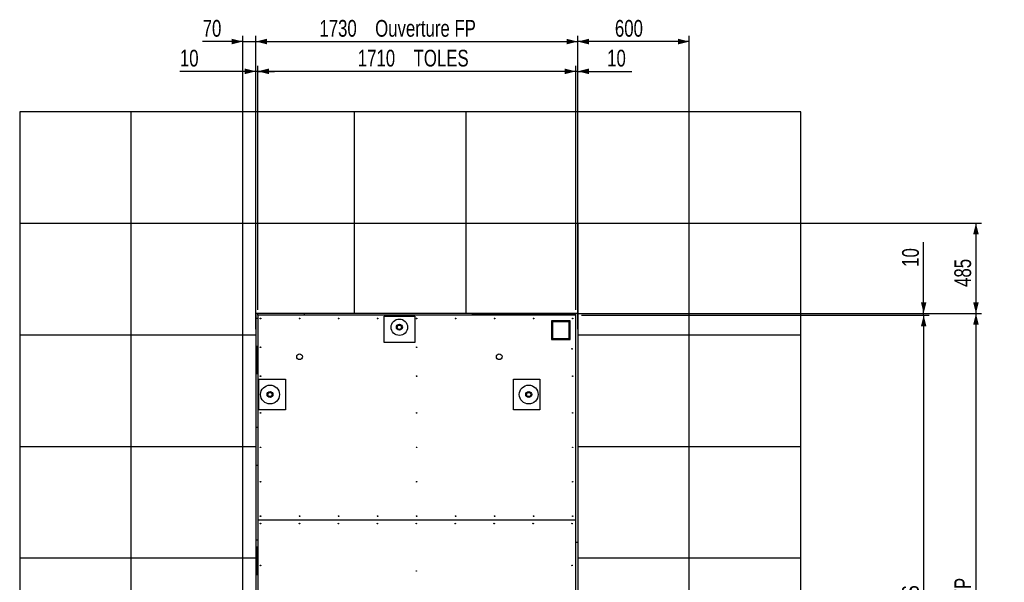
# Model space of a CAD drawing. Header units: millimetres. Extents: x 0 to 841, y 0 to 594.
# Tile 10 of 84: x 214 to 391, y 295 to 396. Entities that reach past the tile are written whole.
import ezdxf

# ---------------------------------------------------------------- set-up
doc = ezdxf.new("R2010")
doc.units = ezdxf.units.MM
doc.layers.add('COTES', color=1, linetype='Continuous')
doc.layers.add('TRAIT-FINS', color=9, linetype='Continuous')
doc.layers.add('TRAIT-FORT', color=4, linetype='Continuous', lineweight=25)
doc.styles.add('SLDTEXTSTYLE0', font='TXT', dxfattribs={"width": 0.75})
doc.dimstyles.new('SLDDIMSTYLE0', dxfattribs={"dimtxt": 3, "dimasz": 2, "dimexe": 0, "dimexo": 0.0625, "dimgap": 0.75, "dimtad": 1, "dimdec": 0, "dimlfac": 30, "dimrnd": 1e-09, "dimzin": 12, "dimdsep": 46, "dimtxsty": 'SLDTEXTSTYLE0', "dimsah": 1, "dimcen": 0.09, "dimadec": 0, "dimazin": 3, "dimtfac": 1, "dimtdec": 0, "dimtofl": 0, "dimtmove": 0, "dimatfit": 3, "dimfxl": 0, "dimfrac": 2, "dimtolj": 1, "dimtzin": 12, "dimarcsym": 0})
doc.dimstyles.new('SLDDIMSTYLE1', dxfattribs={"dimtxt": 3, "dimasz": 2, "dimexe": 0, "dimexo": 0.0625, "dimgap": 0.75, "dimtad": 1, "dimdec": 0, "dimlfac": 30, "dimrnd": 1e-09, "dimzin": 12, "dimdsep": 46, "dimtxsty": 'SLDTEXTSTYLE0', "dimsah": 1, "dimcen": 0.09, "dimadec": 0, "dimazin": 3, "dimtfac": 1, "dimtdec": 0, "dimtmove": 0, "dimatfit": 0, "dimfxl": 0, "dimfrac": 2, "dimtolj": 1, "dimtzin": 12, "dimarcsym": 0})

# ---------------------------------------------------------------- blocks, each defined once
blk = doc.blocks.new('_D_11')
at = {"layer": 'COTES', "color": 1}
for p, q in [((257.01, 343.72), (257.01, 387.45)), ((314.01, 386.45), (257.01, 386.45)), ((314.01, 343.72), (314.01, 387.45))]:
    blk.add_line(p, q, dxfattribs=at)
for points in [[(257.01, 386.45), (259.01, 385.95), (259.01, 386.95)], [(314.01, 386.45), (312.01, 386.95), (312.01, 385.95)]]:
    blk.add_solid(points, dxfattribs=at)
at = {"layer": 'COTES', "color": 1, "char_height": 3, "attachment_point": 1, "style": 'SLDTEXTSTYLE0'}
for s, insert in [('1710', (274.94, 390.32)), ('TOLES', (284.94, 390.32))]:
    blk.add_mtext(s, dxfattribs=dict(at, insert=insert))
blk = doc.blocks.new('_D_12')
at = {"layer": 'COTES', "color": 1}
for p, q in [((256.68, 340.22), (256.68, 392.79)), ((256.68, 391.79), (314.35, 391.79)), ((314.35, 360.22), (314.35, 392.79))]:
    blk.add_line(p, q, dxfattribs=at)
for points in [[(256.68, 391.79), (258.68, 391.29), (258.68, 392.29)], [(314.35, 391.79), (312.35, 392.29), (312.35, 391.29)]]:
    blk.add_solid(points, dxfattribs=at)
at = {"layer": 'COTES', "color": 1, "char_height": 3, "attachment_point": 1, "style": 'SLDTEXTSTYLE0'}
for s, insert in [('1730', (268.06, 395.66)), ('Ouverture FP', (278.05, 395.66))]:
    blk.add_mtext(s, dxfattribs=dict(at, insert=insert))
blk = doc.blocks.new('_D_13')
at = {"layer": 'COTES', "color": 1}
for p, q in [((314.35, 340.22), (314.35, 392.79)), ((334.35, 391.79), (314.35, 391.79)), ((334.35, 340.22), (334.35, 392.79))]:
    blk.add_line(p, q, dxfattribs=at)
for points in [[(314.35, 391.79), (316.35, 391.29), (316.35, 392.29)], [(334.35, 391.79), (332.35, 392.29), (332.35, 391.29)]]:
    blk.add_solid(points, dxfattribs=at)
at = {"layer": 'COTES', "color": 1, "insert": (321.02, 395.66), "char_height": 3, "attachment_point": 1, "style": 'SLDTEXTSTYLE0'}
blk.add_mtext('600', dxfattribs=at)
blk = doc.blocks.new('_D_14')
at = {"layer": 'COTES', "color": 1}
for p, q in [((254.35, 391.79), (247.14, 391.79)), ((254.35, 340.22), (254.35, 392.79)), ((254.35, 391.79), (256.68, 391.79)), ((256.68, 340.22), (256.68, 392.79)), ((256.68, 391.79), (259.68, 391.79))]:
    blk.add_line(p, q, dxfattribs=at)
for points in [[(254.35, 391.79), (252.35, 392.29), (252.35, 391.29)], [(256.68, 391.79), (258.68, 391.29), (258.68, 392.29)]]:
    blk.add_solid(points, dxfattribs=at)
at = {"layer": 'COTES', "color": 1, "insert": (247.14, 395.66), "char_height": 3, "attachment_point": 1, "style": 'SLDTEXTSTYLE0'}
blk.add_mtext('70', dxfattribs=at)
blk = doc.blocks.new('_D_15')
at = {"layer": 'COTES', "color": 1}
for p, q in [((295.35, 359.22), (386.72, 359.22)), ((385.72, 359.22), (385.72, 343.05)), ((295.35, 343.05), (386.72, 343.05))]:
    blk.add_line(p, q, dxfattribs=at)
for points in [[(385.72, 359.22), (385.22, 357.22), (386.22, 357.22)], [(385.72, 343.05), (386.22, 345.05), (385.22, 345.05)]]:
    blk.add_solid(points, dxfattribs=at)
at = {"layer": 'COTES', "color": 1, "insert": (381.85, 347.81), "char_height": 3, "attachment_point": 1, "rotation": 90, "style": 'SLDTEXTSTYLE0'}
blk.add_mtext('485', dxfattribs=at)
blk = doc.blocks.new('_D_16')
at = {"layer": 'COTES', "color": 1}
for p, q in [((315.35, 343.05), (386.72, 343.05)), ((385.72, 343.05), (385.72, 227.05)), ((295.35, 227.05), (386.72, 227.05))]:
    blk.add_line(p, q, dxfattribs=at)
for points in [[(385.72, 343.05), (385.22, 341.05), (386.22, 341.05)], [(385.72, 227.05), (386.22, 229.05), (385.22, 229.05)]]:
    blk.add_solid(points, dxfattribs=at)
at = {"layer": 'COTES', "color": 1, "char_height": 3, "attachment_point": 1, "rotation": 90, "style": 'SLDTEXTSTYLE0'}
for s, insert in [('Ouverture FP', (381.85, 277.59)), ('3480', (381.85, 267.6))]:
    blk.add_mtext(s, dxfattribs=dict(at, insert=insert))
blk = doc.blocks.new('_D_21')
at = {"layer": 'COTES', "color": 1}
for p, q in [((315.01, 342.72), (377.35, 342.72)), ((376.35, 342.72), (376.35, 227.38)), ((318.01, 227.38), (377.35, 227.38))]:
    blk.add_line(p, q, dxfattribs=at)
for points in [[(376.35, 342.72), (375.85, 340.72), (376.85, 340.72)], [(376.35, 227.38), (376.85, 229.38), (375.85, 229.38)]]:
    blk.add_solid(points, dxfattribs=at)
at = {"layer": 'COTES', "color": 1, "char_height": 3, "attachment_point": 1, "rotation": 90, "style": 'SLDTEXTSTYLE0'}
for s, insert in [('TOLES', (372.48, 284.47)), ('3460', (372.48, 274.48))]:
    blk.add_mtext(s, dxfattribs=dict(at, insert=insert))
blk = doc.blocks.new('_D_23')
at = {"layer": 'COTES', "color": 1}
for p, q in [((314.01, 386.45), (311.01, 386.45)), ((314.01, 343.72), (314.01, 387.45)), ((314.35, 386.45), (314.01, 386.45)), ((314.35, 340.22), (314.35, 387.45)), ((314.35, 386.45), (324.06, 386.45))]:
    blk.add_line(p, q, dxfattribs=at)
for points in [[(314.01, 386.45), (312.01, 386.95), (312.01, 385.95)], [(314.35, 386.45), (316.35, 385.95), (316.35, 386.95)]]:
    blk.add_solid(points, dxfattribs=at)
at = {"layer": 'COTES', "color": 1, "insert": (319.63, 390.32), "char_height": 3, "attachment_point": 1, "style": 'SLDTEXTSTYLE0'}
blk.add_mtext('10', dxfattribs=at)
blk = doc.blocks.new('_D_24')
at = {"layer": 'COTES', "color": 1}
for p, q in [((256.68, 386.45), (243.06, 386.45)), ((256.68, 344.05), (256.68, 387.45)), ((257.01, 386.45), (256.68, 386.45)), ((257.01, 343.72), (257.01, 387.45)), ((257.01, 386.45), (260.01, 386.45))]:
    blk.add_line(p, q, dxfattribs=at)
for points in [[(256.68, 386.45), (254.68, 386.95), (254.68, 385.95)], [(257.01, 386.45), (259.01, 385.95), (259.01, 386.95)]]:
    blk.add_solid(points, dxfattribs=at)
at = {"layer": 'COTES', "color": 1, "insert": (243.06, 390.32), "char_height": 3, "attachment_point": 1, "style": 'SLDTEXTSTYLE0'}
blk.add_mtext('10', dxfattribs=at)
blk = doc.blocks.new('_D_25')
at = {"layer": 'COTES', "color": 1}
for p, q in [((376.35, 343.05), (376.35, 355.85)), ((315.01, 342.72), (377.35, 342.72)), ((315.35, 343.05), (377.35, 343.05)), ((376.35, 342.72), (376.35, 343.05)), ((376.35, 342.72), (376.35, 339.72))]:
    blk.add_line(p, q, dxfattribs=at)
for points in [[(376.35, 343.05), (376.85, 345.05), (375.85, 345.05)], [(376.35, 342.72), (375.85, 340.72), (376.85, 340.72)]]:
    blk.add_solid(points, dxfattribs=at)
at = {"layer": 'COTES', "color": 1, "insert": (372.48, 351.41), "char_height": 3, "attachment_point": 1, "rotation": 90, "style": 'SLDTEXTSTYLE0'}
blk.add_mtext('10', dxfattribs=at)

msp = doc.modelspace()

# ---------------------------------------------------------------- hatches: boundary and pattern name
at = {"layer": 'TRAIT-FINS'}
h = msp.add_hatch(dxfattribs=at)
h.set_pattern_fill('ANSI31', color=9, angle=3e-322, style=0)
edge = h.paths.add_edge_path(flags=0)
edge.add_arc((264.502, 335.291), 0.508, 0, 360)
h = msp.add_hatch(dxfattribs=at)
h.set_pattern_fill('ANSI31', color=9, angle=3e-322, style=0)
edge = h.paths.add_edge_path(flags=0)
edge.add_arc((300.28, 335.291), 0.508, 0, 360)

# ---------------------------------------------------------------- linework, layer by layer
at = {"layer": 'TRAIT-FORT', "color": 4, "linetype": 'Continuous', "lineweight": 25}
for p, q in [((214.35, 379.221), (214.35, 359.221)), ((234.35, 379.221), (214.35, 379.221)), ((234.35, 359.221), (234.35, 379.221)), ((254.35, 379.221), (234.35, 379.221)), ((254.35, 359.221), (254.35, 379.221)), ((274.35, 379.221), (254.35, 379.221)), ((274.35, 359.221), (274.35, 379.221)), ((294.35, 379.221), (274.35, 379.221)), ((294.35, 359.221), (294.35, 379.221)), ((314.35, 379.221), (294.35, 379.221)), ((314.35, 359.221), (314.35, 379.221)), ((334.35, 379.221), (314.35, 379.221)), ((334.35, 359.221), (334.35, 379.221)), ((354.35, 379.221), (334.35, 379.221)), ((354.35, 359.221), (354.35, 379.221)), ((214.35, 359.221), (234.35, 359.221)), ((214.35, 359.221), (214.35, 339.221)), ((234.35, 359.221), (254.35, 359.221)), ((234.35, 339.221), (234.35, 359.221)), ((254.35, 359.221), (274.35, 359.221)), ((254.35, 339.221), (254.35, 359.221)), ((274.35, 359.221), (294.35, 359.221)), ((274.35, 343.05), (274.35, 359.221)), ((294.35, 359.221), (314.35, 359.221)), ((294.35, 343.05), (294.35, 359.221)), ((314.35, 359.221), (334.35, 359.221)), ((314.35, 343.05), (314.35, 359.221)), ((314.35, 359.221), (314.35, 339.221)), ((334.35, 359.221), (354.35, 359.221)), ((334.35, 339.221), (334.35, 359.221)), ((354.35, 339.221), (354.35, 359.221)), ((274.35, 343.05), (256.679, 343.05)), ((256.679, 343.05), (256.679, 339.221)), ((257.012, 342.716), (257.012, 306.053)), ((314.012, 342.716), (257.012, 342.716)), ((257.033, 342.716), (257.033, 343.05)), ((265.333, 343.05), (265.333, 342.716)), ((294.35, 343.05), (274.35, 343.05)), ((279.64, 337.83), (279.64, 342.593)), ((279.64, 342.593), (285.143, 342.593)), ((285.143, 342.593), (285.143, 337.83)), ((314.35, 343.05), (294.35, 343.05)), ((297.516, 342.716), (297.516, 343.05)), ((297.683, 343.05), (297.683, 342.716)), ((308.35, 343.05), (308.35, 342.716)), ((308.516, 343.05), (308.516, 342.716)), ((314.012, 306.053), (314.012, 342.716)), ((256.679, 342.188), (257.012, 342.188)), ((313.012, 341.717), (309.679, 341.717)), ((309.679, 341.717), (309.679, 338.383)), ((309.679, 341.383), (309.846, 341.383)), ((309.679, 341.117), (309.846, 341.117)), ((309.846, 341.55), (309.846, 338.55)), ((312.846, 341.55), (309.846, 341.55)), ((312.846, 338.55), (312.846, 341.55)), ((313.012, 338.383), (313.012, 341.717)), ((214.35, 339.221), (234.35, 339.221)), ((214.35, 339.221), (214.35, 319.221)), ((234.35, 339.221), (254.35, 339.221)), ((234.35, 319.221), (234.35, 339.221)), ((254.35, 339.221), (256.679, 339.221)), ((254.35, 319.221), (254.35, 339.221)), ((256.679, 339.221), (256.679, 319.221)), ((309.679, 338.983), (309.846, 338.983)), ((314.35, 339.221), (334.35, 339.221)), ((314.35, 339.221), (314.35, 319.221)), ((334.35, 339.221), (354.35, 339.221)), ((334.35, 319.221), (334.35, 339.221)), ((354.35, 319.221), (354.35, 339.221)), ((256.846, 337.216), (257.012, 337.216)), ((256.846, 332.216), (256.846, 337.216)), ((285.143, 337.83), (279.64, 337.83)), ((309.679, 338.717), (309.846, 338.717)), ((309.679, 338.383), (313.012, 338.383)), ((309.846, 338.55), (312.846, 338.55)), ((310.012, 338.55), (310.012, 338.383)), ((310.279, 338.55), (310.279, 338.383)), ((312.412, 338.55), (312.412, 338.383)), ((312.679, 338.55), (312.679, 338.383)), ((256.846, 335.988), (256.679, 335.988)), ((257.012, 332.216), (256.846, 332.216)), ((257.2, 331.269), (261.962, 331.269)), ((257.2, 325.766), (257.2, 331.269)), ((261.962, 331.269), (261.962, 325.766)), ((302.82, 325.766), (302.82, 331.269)), ((302.82, 331.269), (307.582, 331.269)), ((307.582, 331.269), (307.582, 325.766)), ((261.962, 325.766), (257.2, 325.766)), ((307.582, 325.766), (302.82, 325.766)), ((256.679, 322.654), (257.012, 322.654)), ((214.35, 319.221), (234.35, 319.221)), ((214.35, 319.221), (214.35, 299.221)), ((234.35, 319.221), (254.35, 319.221)), ((234.35, 299.221), (234.35, 319.221)), ((254.35, 319.221), (256.679, 319.221)), ((254.35, 299.221), (254.35, 319.221)), ((256.679, 319.221), (256.679, 299.221)), ((314.35, 319.221), (334.35, 319.221)), ((314.35, 319.221), (314.35, 299.221)), ((334.35, 319.221), (354.35, 319.221)), ((334.35, 299.221), (334.35, 319.221)), ((354.35, 299.221), (354.35, 319.221)), ((257.012, 315.821), (256.679, 315.821)), ((257.012, 306.053), (257.012, 306.047)), ((257.012, 306.053), (314.012, 306.053)), ((257.012, 306.047), (257.012, 267.387)), ((257.012, 306.047), (314.012, 306.047)), ((314.012, 306.047), (314.012, 306.053)), ((314.012, 267.387), (314.012, 306.047)), ((256.679, 302.488), (257.012, 302.488)), ((314.012, 302.04), (314.35, 302.04)), ((256.846, 296.217), (256.846, 301.217)), ((256.846, 301.217), (257.012, 301.217)), ((214.35, 299.221), (234.35, 299.221)), ((214.35, 299.221), (214.35, 279.221)), ((234.35, 299.221), (254.35, 299.221)), ((234.35, 279.221), (234.35, 299.221)), ((254.35, 299.221), (256.679, 299.221)), ((254.35, 279.221), (254.35, 299.221)), ((256.679, 299.221), (256.679, 279.221)), ((314.35, 299.221), (334.35, 299.221)), ((314.35, 299.221), (314.35, 279.221)), ((334.35, 299.221), (354.35, 299.221)), ((334.35, 279.221), (334.35, 299.221)), ((354.35, 279.221), (354.35, 299.221)), ((257.012, 296.217), (256.846, 296.217))]:
    msp.add_line(p, q, dxfattribs=at)
for centre, radius in [((257.512, 342.15), 0.0567), ((264.504, 342.15), 0.0567), ((271.496, 342.15), 0.0567), ((278.487, 342.15), 0.0567), ((282.391, 340.582), 1.473), ((282.391, 340.582), 0.533), ((282.391, 340.582), 0.38), ((285.479, 342.15), 0.0567), ((292.471, 342.15), 0.0567), ((299.462, 342.15), 0.0567), ((306.454, 342.15), 0.0567), ((313.446, 342.15), 0.0567), ((257.512, 336.983), 0.0567), ((285.479, 336.983), 0.0567), ((264.502, 335.291), 0.508), ((300.28, 335.291), 0.508), ((313.346, 336.717), 0.0567), ((257.512, 331.817), 0.0567), ((285.479, 331.817), 0.0567), ((313.446, 331.817), 0.0567), ((259.211, 328.518), 1.693), ((305.571, 328.518), 1.693), ((259.211, 328.518), 0.533), ((259.211, 328.518), 0.38), ((305.571, 328.518), 0.533), ((305.571, 328.518), 0.38), ((257.512, 325.22), 0.0567), ((285.479, 325.22), 0.0567), ((313.446, 325.22), 0.0567), ((257.512, 319.053), 0.0567), ((285.479, 319.053), 0.0567), ((313.446, 319.053), 0.0567), ((257.512, 312.887), 0.0567), ((285.479, 312.887), 0.0567), ((313.446, 312.887), 0.0567), ((257.512, 306.72), 0.0567), ((257.512, 305.38), 0.0567), ((264.491, 305.38), 0.0567), ((264.504, 306.72), 0.0567), ((271.471, 305.38), 0.0567), ((271.496, 306.72), 0.0567), ((278.45, 305.38), 0.0567), ((278.487, 306.72), 0.0567), ((285.429, 305.38), 0.0567), ((285.479, 306.72), 0.0567), ((292.408, 305.38), 0.0567), ((292.471, 306.72), 0.0567), ((299.387, 305.38), 0.0567), ((299.462, 306.72), 0.0567), ((306.366, 305.38), 0.0567), ((306.454, 306.72), 0.0567), ((313.346, 305.38), 0.0567), ((313.446, 306.72), 0.0567), ((257.512, 297.881), 0.0567), ((285.429, 296.883), 0.0567), ((313.346, 297.881), 0.0567)]:
    msp.add_circle(centre, radius, dxfattribs=at)
for points, knots in [([(282.163, 340.983), (282.143, 340.949), (282.101, 340.879), (282.041, 340.775), (281.983, 340.676), (281.947, 340.616), (281.929, 340.585)], [0, 0, 0, 0, 0.2644509, 0.5348418, 0.7650378, 1, 1, 1, 1]), ([(282.157, 340.183), (282.143, 340.209), (282.114, 340.259), (282.065, 340.345), (282.011, 340.442), (281.964, 340.524), (281.937, 340.571), (281.929, 340.585)], [0, 0, 0, 0, 0.1925758, 0.3861442, 0.6382947, 0.8971947, 1, 1, 1, 1]), ([(282.163, 340.983), (282.203, 340.983), (282.284, 340.983), (282.404, 340.982), (282.519, 340.981), (282.589, 340.981), (282.625, 340.98)], [0, 0, 0, 0, 0.2645386, 0.5349099, 0.7653698, 1, 1, 1, 1]), ([(282.619, 340.18), (282.64, 340.215), (282.68, 340.285), (282.741, 340.388), (282.799, 340.487), (282.835, 340.548), (282.853, 340.579)], [0, 0, 0, 0, 0.26485856, 0.53486902, 0.76547808, 1, 1, 1, 1]), ([(282.853, 340.579), (282.839, 340.604), (282.81, 340.655), (282.761, 340.741), (282.706, 340.837), (282.659, 340.92), (282.632, 340.967), (282.625, 340.98)], [0, 0, 0, 0, 0.1921156, 0.3861495, 0.6382978, 0.8971956, 1, 1, 1, 1]), ([(282.619, 340.18), (282.579, 340.18), (282.498, 340.181), (282.378, 340.182), (282.263, 340.183), (282.193, 340.183), (282.157, 340.183)], [0, 0, 0, 0, 0.2646365, 0.5349765, 0.7652713, 1, 1, 1, 1]), ([(258.983, 328.919), (258.962, 328.885), (258.921, 328.815), (258.861, 328.711), (258.803, 328.612), (258.767, 328.551), (258.749, 328.521)], [0, 0, 0, 0, 0.264399, 0.5348054, 0.7654804, 1, 1, 1, 1]), ([(258.977, 328.119), (258.963, 328.144), (258.934, 328.195), (258.885, 328.281), (258.831, 328.377), (258.784, 328.46), (258.757, 328.507), (258.749, 328.521)], [0, 0, 0, 0, 0.19211538, 0.38614906, 0.63829707, 0.89726061, 1, 1, 1, 1]), ([(258.983, 328.919), (259.023, 328.919), (259.104, 328.919), (259.224, 328.917), (259.339, 328.917), (259.409, 328.916), (259.445, 328.916)], [0, 0, 0, 0, 0.2646358, 0.534975, 0.765401, 1, 1, 1, 1]), ([(259.439, 328.116), (259.46, 328.151), (259.501, 328.221), (259.561, 328.324), (259.619, 328.423), (259.655, 328.484), (259.673, 328.515)], [0, 0, 0, 0, 0.264399, 0.5348737, 0.7654805, 1, 1, 1, 1]), ([(259.673, 328.515), (259.658, 328.54), (259.63, 328.591), (259.581, 328.677), (259.526, 328.773), (259.479, 328.855), (259.452, 328.903), (259.445, 328.916)], [0, 0, 0, 0, 0.1921171, 0.3861525, 0.6383027, 0.8968035, 1, 1, 1, 1]), ([(305.343, 328.919), (305.323, 328.885), (305.282, 328.815), (305.221, 328.711), (305.163, 328.612), (305.127, 328.551), (305.109, 328.521)], [0, 0, 0, 0, 0.2644483, 0.5348366, 0.7654961, 1, 1, 1, 1]), ([(305.338, 328.119), (305.323, 328.144), (305.294, 328.195), (305.245, 328.281), (305.191, 328.377), (305.144, 328.46), (305.117, 328.507), (305.109, 328.521)], [0, 0, 0, 0, 0.1921683, 0.3861895, 0.6383214, 0.8972023, 1, 1, 1, 1]), ([(305.343, 328.919), (305.383, 328.919), (305.464, 328.919), (305.584, 328.917), (305.699, 328.917), (305.769, 328.916), (305.805, 328.916)], [0, 0, 0, 0, 0.26453844, 0.53491343, 0.76536992, 1, 1, 1, 1]), ([(305.799, 328.116), (305.82, 328.151), (305.861, 328.221), (305.921, 328.324), (305.979, 328.423), (306.015, 328.484), (306.033, 328.515)], [0, 0, 0, 0, 0.2644483, 0.5348366, 0.7654961, 1, 1, 1, 1]), ([(306.033, 328.515), (306.019, 328.54), (305.99, 328.591), (305.941, 328.677), (305.886, 328.773), (305.839, 328.855), (305.812, 328.903), (305.805, 328.916)], [0, 0, 0, 0, 0.19217, 0.3861931, 0.6383272, 0.8967455, 1, 1, 1, 1]), ([(259.439, 328.116), (259.399, 328.116), (259.318, 328.117), (259.198, 328.118), (259.083, 328.118), (259.013, 328.119), (258.977, 328.119)], [0, 0, 0, 0, 0.2646366, 0.5349765, 0.7652682, 1, 1, 1, 1]), ([(305.799, 328.116), (305.759, 328.116), (305.678, 328.117), (305.558, 328.118), (305.443, 328.118), (305.373, 328.119), (305.338, 328.119)], [0, 0, 0, 0, 0.2646716, 0.534912, 0.7653692, 1, 1, 1, 1])]:
    msp.add_open_spline(points, degree=3, knots=knots, dxfattribs=at)

# ---------------------------------------------------------------- dimensions: what is measured, and where the dimension line sits
at = {"layer": 'COTES', "color": 1}
for base, p1, p2, dimstyle, picture, middle in [((256.679, 391.789), (254.35, 339.221), (256.679, 339.221), 'SLDDIMSTYLE1', '_D_14', (249.358, 391.789)), ((314.35, 391.789), (334.35, 339.221), (314.35, 339.221), 'SLDDIMSTYLE0', '_D_13', (324.35, 391.789)), ((256.679, 386.452), (257.012, 342.717), (256.679, 343.05), 'SLDDIMSTYLE1', '_D_24', (245.277, 386.452)), ((314.012, 386.452), (314.35, 339.221), (314.012, 342.717), 'SLDDIMSTYLE1', '_D_23', (321.848, 386.452))]:
    dim = msp.add_linear_dim(base=base, p1=p1, p2=p2, dimstyle=dimstyle, dxfattribs=at)
    dim.commit()
    dim.dimension.update_dxf_attribs({"geometry": picture, "text_midpoint": middle, "dimtype": 160})
for base, p1, p2, text, picture, middle in [((314.35, 391.789), (256.679, 339.221), (314.35, 359.221), '<> Ouverture FP', '_D_12', (285.514, 391.789)), ((257.012, 386.452), (314.012, 342.717), (257.012, 342.717), '<> TOLES', '_D_11', (285.512, 386.452))]:
    dim = msp.add_linear_dim(base=base, p1=p1, p2=p2, text=text, dimstyle='SLDDIMSTYLE0', dxfattribs=at)
    dim.commit()
    dim.dimension.update_dxf_attribs({"geometry": picture, "text_midpoint": middle, "dimtype": 160})
for base, p1, p2, dimstyle, picture, middle in [((385.722, 343.05), (294.35, 359.221), (294.35, 343.05), 'SLDDIMSTYLE0', '_D_15', (385.722, 351.135)), ((376.35, 343.05), (314.012, 342.717), (314.35, 343.05), 'SLDDIMSTYLE1', '_D_25', (376.35, 353.629))]:
    dim = msp.add_linear_dim(base=base, p1=p1, p2=p2, angle=90, dimstyle=dimstyle, dxfattribs=at)
    dim.commit()
    dim.dimension.update_dxf_attribs({"geometry": picture, "text_midpoint": middle, "dimtype": 160})
for base, p1, p2, text, picture, middle in [((385.722, 227.05), (314.35, 343.05), (294.35, 227.05), '<> Ouverture FP', '_D_16', (385.722, 285.05)), ((376.35, 227.383), (314.012, 342.717), (317.012, 227.383), '<> TOLES', '_D_21', (376.35, 285.05))]:
    dim = msp.add_linear_dim(base=base, p1=p1, p2=p2, angle=90, text=text, dimstyle='SLDDIMSTYLE0', dxfattribs=at)
    dim.commit()
    dim.dimension.update_dxf_attribs({"geometry": picture, "text_midpoint": middle, "dimtype": 160})

doc.saveas('drawing.dxf')
